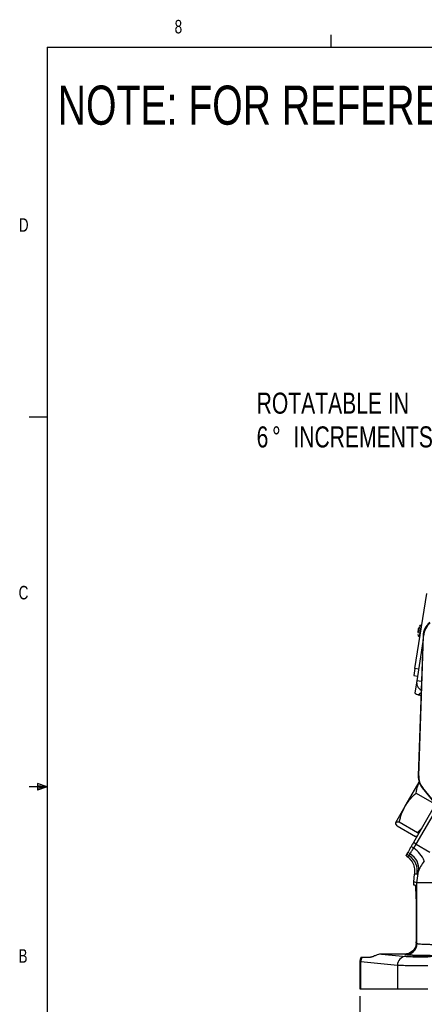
# Model space of a CAD drawing. Header units: inches. Extents: x 0.4 to 16.6, y 0.2 to 10.8.
# Tile 2 of 13: x 0.4 to 3.2, y 4 to 10.8. Entities that reach past the tile are written whole.
import ezdxf

# ---------------------------------------------------------------- set-up
doc = ezdxf.new("R2010")
doc.units = ezdxf.units.IN
doc.header["$MEASUREMENT"] = 0
doc.layers.add('BORDER', color=7, linetype='Continuous', lineweight=25)
doc.layers.add('SLD-0', color=7, linetype='Continuous', lineweight=25)
doc.styles.add('SLDTEXTSTYLE0', font='TXT', dxfattribs={"width": 0.75})
doc.dimstyles.new('SLDDIMSTYLE0', dxfattribs={"dimtxt": 0.145833, "dimasz": 0.13, "dimexe": 0, "dimexo": 0.0625, "dimgap": 0.036458, "dimtad": 0, "dimtih": 1, "dimtoh": 1, "dimdec": 1, "dimlfac": 2, "dimrnd": 1e-09, "dimzin": 12, "dimdsep": 46, "dimtxsty": 'SLDTEXTSTYLE0', "dimsah": 1, "dimcen": 0.09, "dimadec": 0, "dimazin": 3, "dimtfac": 1, "dimtdec": 1, "dimtofl": 0, "dimtmove": 0, "dimatfit": 3, "dimfxl": 0, "dimfrac": 2, "dimtolj": 1, "dimtzin": 12, "dimarcsym": 0})

# ---------------------------------------------------------------- blocks, each defined once
blk = doc.blocks.new('_D_1')
at = {"layer": 'SLD-0', "color": 7}
for p, q in [((4.7592, 4.1825), (4.7592, 3.5541)), ((2.7924, 4.0677), (2.7924, 3.5541)), ((2.7924, 3.6791), (3.4659, 3.6791)), ((3.638, 3.6791), (3.5936, 3.6791)), ((3.5936, 3.6791), (3.5936, 3.4474)), ((3.9612, 3.6791), (4.0056, 3.6791)), ((4.0056, 3.6791), (4.0056, 3.4474)), ((4.7592, 3.6791), (4.1333, 3.6791)), ((3.5936, 3.4474), (3.638, 3.4474)), ((4.0056, 3.4474), (3.9612, 3.4474))]:
    blk.add_line(p, q, dxfattribs=at)
for points in [[(2.7924, 3.6791), (2.9224, 3.6591), (2.9224, 3.6991)], [(4.7592, 3.6791), (4.6292, 3.6991), (4.6292, 3.6591)]]:
    blk.add_solid(points, dxfattribs=at)
at = {"layer": 'SLD-0', "color": 7, "char_height": 0.14583, "attachment_point": 1, "style": 'SLDTEXTSTYLE0'}
for s, insert in [('3.9', (3.665, 3.8966)), ('100', (3.638, 3.6353))]:
    blk.add_mtext(s, dxfattribs=dict(at, insert=insert))
blk = doc.blocks.new('SW_NOTE_0_1')
at = {"layer": 'SLD-0', "color": 0, "attachment_point": 1, "style": 'SLDTEXTSTYLE0'}
for s, insert, char_height in [('ROTATABLE IN', (-1.4444, 0.2856), 0.145833), ('6', (-1.4444, 0.0518), 0.1458), ('%%d', (-1.3366, 0.0518), 0.14583), ('INCREMENTS', (-1.1892, 0.0518), 0.14583)]:
    blk.add_mtext(s, dxfattribs=dict(at, insert=insert, char_height=char_height))

msp = doc.modelspace()

# ---------------------------------------------------------------- linework, layer by layer
at = {"color": 7, "linetype": 'Continuous', "lineweight": 25}
for p, q in [((3.1758, 6.3382), (3.258, 6.8567)), ((3.2232, 6.6372), (3.2175, 6.6381)), ((3.1987, 6.6151), (3.1944, 6.588)), ((3.1944, 6.588), (3.2149, 6.5847)), ((3.2036, 6.6144), (3.1987, 6.6151)), ((3.2016, 5.595), (3.2354, 6.5624)), ((3.2052, 6.5603), (3.2109, 6.5594)), ((3.2321, 6.564), (3.2304, 6.5148)), ((3.2354, 6.5624), (3.2321, 6.564)), ((3.2307, 6.5249), (3.1876, 6.2523)), ((3.228, 6.4477), (3.1982, 5.5938)), ((3.1758, 6.3382), (3.168, 6.2888)), ((3.168, 6.2888), (3.1927, 6.2849)), ((3.2005, 6.3343), (3.1758, 6.3382)), ((3.1876, 6.2523), (3.1742, 6.1681)), ((3.1982, 5.5938), (3.2016, 5.595)), ((3.1083, 5.3845), (3.2043, 5.5508)), ((3.183, 5.4751), (3.3098, 5.4019)), ((3.2294, 5.5119), (3.226, 5.5108)), ((3.226, 5.5108), (3.6156, 5.0297)), ((3.6174, 5.0328), (3.2294, 5.5119)), ((3.318, 5.3972), (3.165, 5.1322)), ((3.0425, 5.2706), (3.1083, 5.3845)), ((3.0672, 5.2746), (3.194, 5.2014)), ((3.0515, 5.2473), (3.1783, 5.1741)), ((3.2209, 5.229), (3.194, 5.2014)), ((3.194, 5.2014), (3.1996, 5.1922)), ((3.1846, 5.1209), (3.165, 5.1322)), ((3.167, 5.0937), (3.1846, 5.1209)), ((3.189, 5.1738), (3.1783, 5.1741)), ((3.1846, 5.1209), (3.2794, 5.0662)), ((3.12, 5.0371), (3.1132, 5.0426)), ((3.12, 5.0371), (3.1362, 5.0404)), ((3.1667, 4.8601), (3.1713, 4.9135)), ((3.1898, 4.9131), (3.1713, 4.9135)), ((3.1891, 4.854), (3.1997, 4.9343)), ((3.1891, 4.854), (3.1667, 4.8601)), ((3.1667, 4.8377), (3.1667, 4.8601)), ((3.1891, 4.4327), (3.1891, 4.854)), ((3.3765, 4.854), (3.1891, 4.854)), ((3.1777, 4.8377), (3.1667, 4.8377)), ((3.1859, 4.5252), (3.1859, 4.6502)), ((3.1849, 4.4352), (3.1891, 4.4327)), ((2.7924, 4.3059), (2.7924, 4.1177)), ((2.8005, 4.3046), (2.7924, 4.3057)), ((3.0535, 4.2809), (2.8005, 4.3046)), ((2.8005, 4.1177), (2.8005, 4.3046)), ((2.8099, 4.3377), (2.8682, 4.3377)), ((2.9434, 4.3593), (3.1137, 4.3434)), ((3.1035, 4.3593), (2.9434, 4.3593)), ((3.1112, 4.3547), (3.1035, 4.3593)), ((3.0535, 4.2809), (3.0535, 4.1177)), ((2.7924, 4.1177), (2.8005, 4.1177)), ((2.8005, 4.1177), (3.0535, 4.1177)), ((3.0535, 4.1177), (3.2654, 4.1177))]:
    msp.add_line(p, q, dxfattribs=at)
at = {"color": 8, "linetype": 'Continuous', "lineweight": 25}
for p, q in [((3.2175, 6.6381), (3.2052, 6.5603)), ((3.221, 6.247), (3.1876, 6.2523)), ((3.1986, 6.156), (3.2184, 6.1723)), ((3.1846, 5.1209), (3.3332, 5.3784))]:
    msp.add_line(p, q, dxfattribs=at)
at = {"color": 7, "linetype": 'Continuous', "lineweight": 25}
for centre, radius, start, end in [((3.216, 6.6282), 0.01, 81, 171), ((3.2068, 6.5702), 0.01, 171, 261), ((3.1708, 5.0924), 0.0625, 216.48108, 236.38951), ((3.1831, 5.1116), 0.0713, 218.62537, 234.94991), ((3.0885, 4.9539), 0.1129, 349.98635, 61.60993), ((3.2596, 5.2434), 0.176, 231.3916, 238.25744), ((3.0558, 4.9271), 0.2003, 22.76874, 56.28781), ((3.0669, 4.9362), 0.1251, 349.35075, 56.35504), ((3.1111, 4.4328), 0.0781, 270.09405, 359.94087), ((2.8651, 4.3042), 0.0646, 148.71865, 179.65126), ((3.1154, 4.2815), 0.0619, 91.55936, 180.57641)]:
    msp.add_arc(centre, radius, start, end, dxfattribs=at)
at = {"color": 8, "linetype": 'Continuous', "lineweight": 25}
msp.add_arc((3.2493, 6.2425), 0.0625, 171.046, 240.94961, dxfattribs=at)
at = {"color": 7, "linetype": 'Continuous', "lineweight": 25}
for centre, major_axis, ratio, start_param, end_param in [((3.357, 6.5597), (0.1119, -0.0558), 0.999904, 2.714056, 3.569129), ((3.3604, 6.558), (0.1119, -0.0558), 0.999816, 2.714056, 3.569129), ((3.2137, 6.2167), (-0.0506, -0.0368), 0.999315, 0.259886, 0.698804), ((3.3231, 5.5895), (0.1186, 0.0397), 0.99991, 2.783857, 3.499328), ((3.3266, 5.5906), (0.1186, 0.0397), 0.999826, 2.783857, 3.499328), ((3.1777, 4.6502), (0, 0.1875), 0.043661, 4.712389, 6.283185), ((3.1777, 4.5252), (0, 0.1875), 0.043661, 4.211845, 4.712389)]:
    msp.add_ellipse(centre, major_axis=major_axis, ratio=ratio, start_param=start_param, end_param=end_param, dxfattribs=at)
msp.add_ellipse((3.2631, 4.3442), major_axis=(0.1055, 0), ratio=0.026186, dxfattribs=at)
for points, knots in [([(3.2055, 6.6258), (3.2051, 6.6236), (3.2046, 6.6202), (3.2035, 6.6137), (3.2027, 6.6081), (3.2017, 6.6023), (3.2009, 6.5967), (3.2003, 6.5935), (3.2001, 6.5921)], [0, 0, 0, 0, 0.278738, 0.430263, 0.582055, 0.733579, 0.885372, 1, 1, 1, 1]), ([(3.1969, 6.5719), (3.1969, 6.5718), (3.1969, 6.5717), (3.197, 6.5726), (3.1971, 6.5729)], [0, 0, 0, 0, 0.658648, 1, 1, 1, 1]), ([(3.2304, 6.5148), (3.2299, 6.5024), (3.2292, 6.4801), (3.2284, 6.4577), (3.228, 6.4477)], [0, 0, 0, 0, 0.5528697, 1, 1, 1, 1]), ([(3.2176, 6.1487), (3.2159, 6.1497), (3.2101, 6.1534), (3.2034, 6.1549), (3.1986, 6.156)], [0, 0, 0, 0, 0.28483, 1, 1, 1, 1]), ([(3.183, 5.4751), (3.1862, 5.4919), (3.1913, 5.5184), (3.2028, 5.5421), (3.207, 5.5507)], [0, 0, 0, 0, 0.6373852, 1, 1, 1, 1]), ([(3.1083, 5.3845), (3.1097, 5.3869), (3.1202, 5.4048), (3.1435, 5.4366), (3.1697, 5.4622), (3.183, 5.4751)], [0, 0, 0, 0, 0.070094, 0.530786, 1, 1, 1, 1]), ([(3.0672, 5.2746), (3.0719, 5.2936), (3.0814, 5.3319), (3.0993, 5.3669), (3.1083, 5.3845)], [0, 0, 0, 0, 0.495458, 1, 1, 1, 1]), ([(3.0515, 5.2473), (3.0481, 5.2522), (3.0412, 5.2622), (3.0421, 5.2678), (3.0425, 5.2706)], [0, 0, 0, 0, 0.495458, 1, 1, 1, 1]), ([(3.0425, 5.2706), (3.0428, 5.271), (3.0443, 5.2733), (3.0507, 5.2758), (3.0617, 5.275), (3.0672, 5.2746)], [0, 0, 0, 0, 0.0700981, 0.5307886, 1, 1, 1, 1]), ([(3.165, 5.1322), (3.163, 5.1288), (3.1594, 5.1226), (3.1543, 5.1138), (3.1513, 5.1085), (3.1498, 5.1059)], [0, 0, 0, 0, 0.385526, 0.691234, 1, 1, 1, 1]), ([(3.1205, 5.0552), (3.1203, 5.0548), (3.1194, 5.0533), (3.1181, 5.0509), (3.1159, 5.0471), (3.1143, 5.0444), (3.1132, 5.0426)], [0, 0, 0, 0, 0.107866, 0.323599, 0.539332, 1, 1, 1, 1]), ([(3.1274, 5.0671), (3.1261, 5.0649), (3.1236, 5.0606), (3.1213, 5.0565), (3.1208, 5.0557), (3.1205, 5.0552)], [0, 0, 0, 0, 0.328063, 0.659055, 1, 1, 1, 1]), ([(3.1498, 5.1059), (3.1476, 5.102), (3.141, 5.0906), (3.133, 5.0769), (3.1289, 5.0697), (3.1274, 5.0671)], [0, 0, 0, 0, 0.245745, 0.730098, 1, 1, 1, 1]), ([(3.1362, 5.0404), (3.1367, 5.041), (3.1377, 5.0422), (3.1407, 5.0496), (3.1422, 5.0532)], [0, 0, 0, 0, 0.502194, 1, 1, 1, 1]), ([(3.1422, 5.0532), (3.1434, 5.056), (3.1459, 5.0617), (3.1537, 5.0748), (3.1618, 5.0863), (3.167, 5.0937)], [0, 0, 0, 0, 0.2604, 0.523279, 1, 1, 1, 1]), ([(3.12, 5.0371), (3.1307, 5.0278), (3.1522, 5.0094), (3.1703, 4.9703), (3.1745, 4.9371), (3.172, 4.9183), (3.1713, 4.9135)], [0, 0, 0, 0, 0.298576, 0.597161, 0.895543, 1, 1, 1, 1]), ([(3.2405, 5.0046), (3.2311, 4.9912), (3.2128, 4.9652), (3.2039, 4.9444), (3.1997, 4.9343)], [0, 0, 0, 0, 0.515161, 1, 1, 1, 1]), ([(3.1997, 4.9343), (3.1973, 4.9281), (3.1928, 4.9157), (3.1908, 4.914), (3.1898, 4.9131)], [0, 0, 0, 0, 0.500887, 1, 1, 1, 1]), ([(3.1849, 4.4352), (3.1835, 4.4257), (3.1804, 4.4046), (3.1617, 4.3801), (3.1393, 4.3659), (3.118, 4.36), (3.108, 4.3595), (3.1035, 4.3593)], [0, 0, 0, 0, 0.228295, 0.50916, 0.794211, 0.909374, 1, 1, 1, 1]), ([(3.1891, 4.4327), (3.1899, 4.4323), (3.1913, 4.4317), (3.1972, 4.4309), (3.2066, 4.43), (3.222, 4.429), (3.2464, 4.4279), (3.2751, 4.4271), (3.3076, 4.4265), (3.3418, 4.4261), (3.365, 4.426), (3.3765, 4.426)], [0, 0, 0, 0, 0.094441, 0.174707, 0.240789, 0.376634, 0.500195, 0.629985, 0.756546, 0.879883, 1, 1, 1, 1]), ([(2.8012, 4.3377), (2.7986, 4.3325), (2.7935, 4.3224), (2.7928, 4.3111), (2.7924, 4.3057)], [0, 0, 0, 0, 0.517869, 1, 1, 1, 1]), ([(2.8012, 4.3377), (2.8015, 4.3377), (2.8019, 4.3377), (2.8048, 4.3377), (2.8082, 4.3377), (2.8099, 4.3377)], [0, 0, 0, 0, 0.311383, 0.654131, 1, 1, 1, 1]), ([(2.9434, 4.3593), (2.9389, 4.359), (2.9283, 4.3584), (2.9106, 4.3534), (2.8898, 4.3445), (2.8763, 4.3383), (2.8698, 4.3378), (2.8682, 4.3377)], [0, 0, 0, 0, 0.108191, 0.255469, 0.490158, 0.869279, 1, 1, 1, 1]), ([(3.3765, 4.3481), (3.3607, 4.3481), (3.3282, 4.3481), (3.2799, 4.3485), (3.2334, 4.3491), (3.1916, 4.3499), (3.1572, 4.351), (3.1319, 4.3522), (3.1158, 4.3534), (3.1127, 4.3543), (3.1112, 4.3547)], [0, 0, 0, 0, 0.1169641, 0.2405405, 0.3689583, 0.4999461, 0.6309427, 0.7593852, 0.8829968, 1, 1, 1, 1]), ([(3.1137, 4.3434), (3.1197, 4.3429), (3.1319, 4.3421), (3.1686, 4.3411), (3.2147, 4.3405), (3.2488, 4.3404), (3.2654, 4.3403)], [0, 0, 0, 0, 0.243335, 0.500047, 0.756732, 1, 1, 1, 1]), ([(3.2654, 4.2779), (3.242, 4.2779), (3.2106, 4.278), (3.174, 4.2782), (3.1524, 4.2784), (3.1208, 4.2788), (3.0909, 4.2794), (3.066, 4.2802), (3.0578, 4.2806), (3.0535, 4.2809)], [0, 0, 0, 0, 0.244944, 0.32894, 0.413956, 0.499993, 0.729659, 0.859828, 1, 1, 1, 1])]:
    msp.add_open_spline(points, degree=3, knots=knots, dxfattribs=at)
at = {"layer": 'BORDER'}
for p, q in [((2.5948, 10.6421), (2.5948, 10.7269)), ((0.6263, 10.6421), (16.3763, 10.6421)), ((0.6263, 10.6421), (0.6263, 0.3921)), ((0.6263, 8.0796), (0.5013, 8.0796)), ((0.5591, 5.5411), (0.5591, 5.4945)), ((0.6263, 5.5171), (0.5591, 5.5411)), ((0.6263, 5.5171), (0.5591, 5.5261)), ((0.6263, 5.5171), (0.5013, 5.5171)), ((0.6263, 5.5171), (0.5591, 5.5068)), ((0.6263, 5.5171), (0.5591, 5.4945))]:
    msp.add_line(p, q, dxfattribs=at)

# ---------------------------------------------------------------- block references
at = {"layer": 'SLD-0', "color": 7}
msp.add_blockref('SW_NOTE_0_1', (3.5221, 7.9635), dxfattribs=at)

# ---------------------------------------------------------------- texts
at = {"color": 7, "linetype": 'Continuous', "lineweight": 0, "char_height": 0.0937, "attachment_point": 1, "style": 'SLDTEXTSTYLE0'}
for s, insert in [('8', (1.5091, 10.8315)), ('D', (0.4286, 9.4575)), ('C', (0.4273, 6.9103)), ('B', (0.4264, 4.3932))]:
    msp.add_mtext(s, dxfattribs=dict(at, insert=insert))
at = {"layer": 'SLD-0', "insert": (0.6985, 10.3763), "char_height": 0.270833, "attachment_point": 1, "style": 'SLDTEXTSTYLE0'}
msp.add_mtext('NOTE: FOR REFERENCE ONLY', dxfattribs=at)

# ---------------------------------------------------------------- dimensions: what is measured, and where the dimension line sits
at = {"layer": 'SLD-0', "color": 7}
dim = msp.add_linear_dim(base=(2.7924, 3.6791), p1=(4.7592, 4.2325), p2=(2.7924, 4.1177), dimstyle='SLDDIMSTYLE0', dxfattribs=at)
dim.commit()
dim.dimension.update_dxf_attribs({"geometry": '_D_1', "text_midpoint": (3.7996, 3.6791), "dimtype": 160})

doc.saveas('drawing.dxf')
